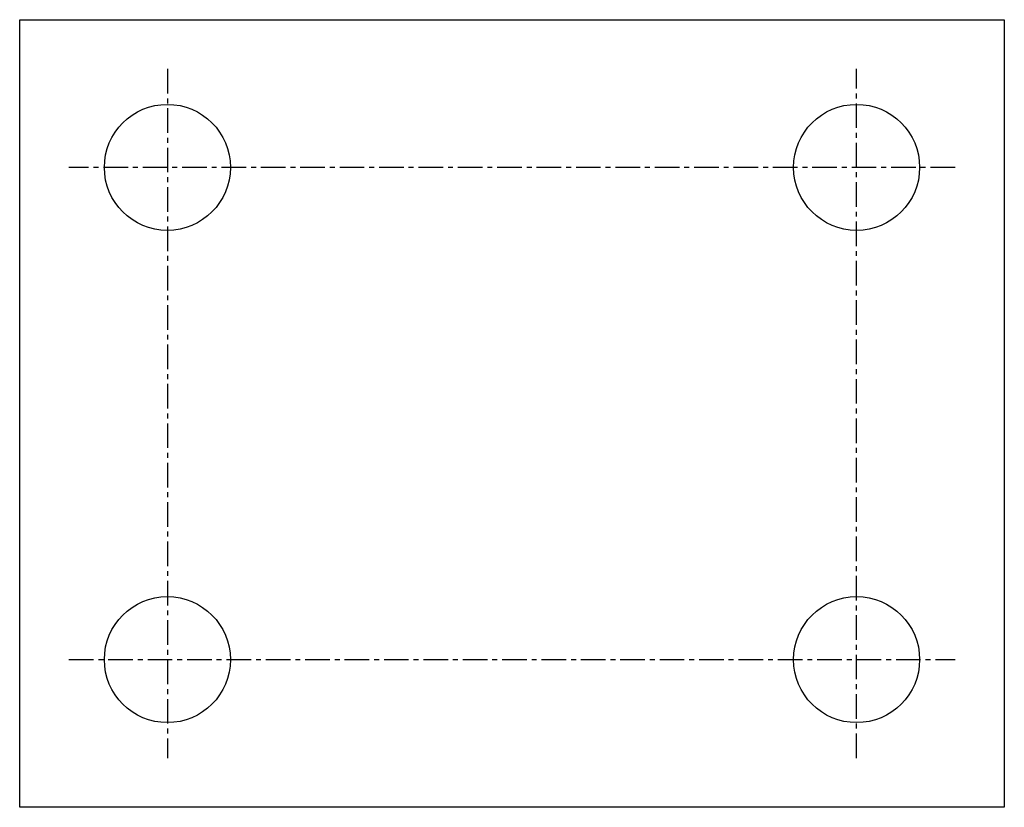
# Model space of a CAD drawing. Extents: x 92.5 to 142.5, y 137.5 to 177.5.
import ezdxf

# ---------------------------------------------------------------- set-up
doc = ezdxf.new("R2010")
doc.units = 0
doc.linetypes.add('CENTER', pattern=[2, 1.25, -0.25, 0.25, -0.25])
doc.layers.get('0').update_dxf_attribs({"linetype": 'CONTINUOUS'})
doc.layers.add('BRAUER-1', color=1, linetype='CENTER')

msp = doc.modelspace()

# ---------------------------------------------------------------- linework, layer by layer
for p, q in [((92.5, 177.5), (142.5, 177.5)), ((92.5, 137.5), (92.5, 177.5)), ((142.5, 177.5), (142.5, 137.5)), ((142.5, 137.5), (92.5, 137.5))]:
    msp.add_line(p, q)
for centre in [(100, 170), (135, 170), (100, 145), (135, 145)]:
    msp.add_circle(centre, 3.2)
at = {"layer": 'BRAUER-1'}
for p, q in [((100, 175), (100, 140)), ((135, 140), (135, 175)), ((140, 170), (95, 170)), ((95, 145), (140, 145))]:
    msp.add_line(p, q, dxfattribs=at)

doc.saveas('drawing.dxf')
